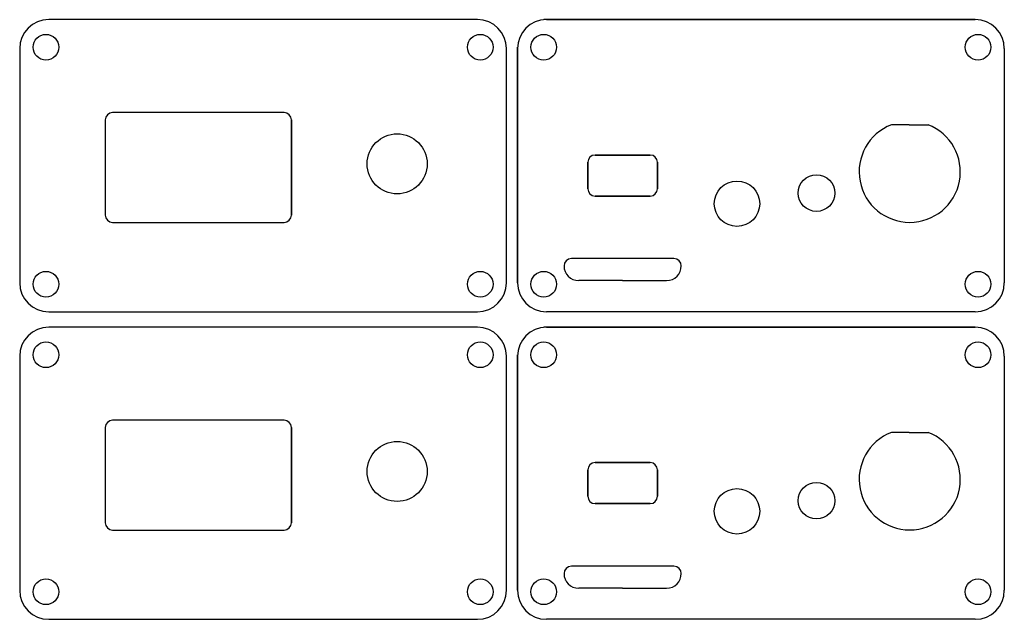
# Model space of a CAD drawing. Extents: x 0 to 134, y -42 to 40.
import ezdxf

# ---------------------------------------------------------------- set-up
doc = ezdxf.new("R2010")
doc.units = 0
doc.header["$MEASUREMENT"] = 0

msp = doc.modelspace()

# ---------------------------------------------------------------- linework, layer by layer
for p, q in [((62.46, 39.88), (3.96, 39.88)), ((62.46, 39.88), (3.96, 39.88)), ((101.13, 39.88), (71.5, 39.88)), ((130.38, 39.88), (71.88, 39.88)), ((130.38, 39.88), (71.88, 39.88)), ((71.88, 39.88), (130.38, 39.88)), ((0, 35.92), (0, 3.96)), ((0, 35.92), (0, 3.96)), ((66.42, 3.96), (66.42, 35.92)), ((67.92, 19.94), (67.92, 36.12)), ((67.92, 35.92), (67.92, 3.96)), ((67.92, 3.96), (67.92, 35.92)), ((67.92, 35.92), (67.92, 3.96)), ((134.34, 35.92), (134.34, 3.96)), ((36.08, 27.19), (12.68, 27.19)), ((11.68, 26.19), (11.68, 13.19)), ((37.08, 13.19), (37.08, 26.19)), ((37.08, 26.19), (37.08, 13.19)), ((121.36, 25.53), (118.94, 25.53)), ((121.36, 25.53), (123.95, 25.53)), ((77.52, 20.4), (77.52, 16.8)), ((77.52, 16.8), (77.52, 20.4)), ((78.52, 21.4), (86.02, 21.4)), ((86.02, 21.4), (78.52, 21.4)), ((87.02, 20.4), (87.02, 16.8)), ((87.02, 16.8), (87.02, 20.4)), ((86.02, 15.8), (78.52, 15.8)), ((78.52, 15.8), (86.02, 15.8)), ((78.52, 15.8), (86.02, 15.8)), ((78.52, 15.8), (82.27, 15.8)), ((12.68, 12.19), (36.08, 12.19)), ((89.27, 7.25), (75.27, 7.25)), ((74.27, 6.25), (74.27, 6.25)), ((74.27, 6.25), (74.27, 6.25)), ((90.27, 6.25), (90.27, 6.25)), ((74.27, 5.25), (74.27, 5.25)), ((82.27, 4.25), (76.27, 4.25)), ((82.27, 4.25), (88.27, 4.25)), ((3.96, 0), (62.46, 0)), ((3.96, 0), (62.46, 0)), ((130.38, 0), (71.88, 0)), ((62.46, -2.12), (3.96, -2.12)), ((62.46, -2.12), (3.96, -2.12)), ((101.13, -2.12), (71.5, -2.12)), ((130.38, -2.12), (71.88, -2.12)), ((130.38, -2.12), (71.88, -2.12)), ((71.88, -2.12), (130.38, -2.12)), ((0, -6.08), (0, -38.04)), ((0, -6.08), (0, -38.04)), ((66.42, -38.04), (66.42, -6.08)), ((67.92, -22.06), (67.92, -5.88)), ((67.92, -6.08), (67.92, -38.04)), ((67.92, -38.04), (67.92, -6.08)), ((67.92, -6.08), (67.92, -38.04)), ((134.34, -6.08), (134.34, -38.04)), ((11.68, -15.81), (11.68, -28.81)), ((36.08, -14.81), (12.68, -14.81)), ((37.08, -28.81), (37.08, -15.81)), ((37.08, -15.81), (37.08, -28.81)), ((121.36, -16.47), (118.94, -16.47)), ((121.36, -16.47), (123.95, -16.47)), ((78.52, -20.6), (86.02, -20.6)), ((86.02, -20.6), (78.52, -20.6)), ((77.52, -21.6), (77.52, -25.2)), ((77.52, -25.2), (77.52, -21.6)), ((87.02, -21.6), (87.02, -25.2)), ((87.02, -25.2), (87.02, -21.6)), ((86.02, -26.2), (78.52, -26.2)), ((78.52, -26.2), (86.02, -26.2)), ((78.52, -26.2), (86.02, -26.2)), ((78.52, -26.2), (82.27, -26.2)), ((12.68, -29.81), (36.08, -29.81)), ((89.27, -34.75), (75.27, -34.75)), ((74.27, -35.75), (74.27, -35.75)), ((74.27, -35.75), (74.27, -35.75)), ((90.27, -35.75), (90.27, -35.75)), ((74.27, -36.75), (74.27, -36.75)), ((82.27, -37.75), (76.27, -37.75)), ((82.27, -37.75), (88.27, -37.75)), ((3.96, -42), (62.46, -42)), ((3.96, -42), (62.46, -42)), ((130.38, -42), (71.88, -42))]:
    msp.add_line(p, q)
for centre, radius in [((3.58, 36.12), 1.75), ((62.84, 36.12), 1.75), ((71.5, 36.12), 1.75), ((130.76, 36.12), 1.75), ((51.5, 20.19), 4.1), ((97.87, 14.75), 3.1), ((108.72, 16.2), 2.5), ((3.58, 3.76), 1.75), ((62.84, 3.76), 1.75), ((71.5, 3.76), 1.75), ((130.76, 3.76), 1.75), ((3.58, -5.88), 1.75), ((62.84, -5.88), 1.75), ((71.5, -5.88), 1.75), ((130.76, -5.88), 1.75), ((51.5, -21.81), 4.1), ((97.87, -27.25), 3.1), ((108.72, -25.8), 2.5), ((3.58, -38.24), 1.75), ((62.84, -38.24), 1.75), ((71.5, -38.24), 1.75), ((130.76, -38.24), 1.75)]:
    msp.add_circle(centre, radius)
for centre, radius, start, end in [((3.96, 35.92), 3.96, 90, 180), ((3.96, 35.92), 3.96, 90, 180), ((62.46, 35.92), 3.96, 0, 90), ((71.88, 35.92), 3.96, 90, 180), ((71.88, 35.92), 3.96, 90, 180), ((130.38, 35.92), 3.96, 0, 90), ((12.68, 26.19), 1, 90, 180), ((36.08, 26.19), 1, 360, 90), ((121.44, 19.1), 6.9, 111.278, 68.722), ((78.52, 20.4), 1, 90, 180), ((78.52, 20.4), 1, 90, 180), ((86.02, 20.4), 1, 0, 90), ((86.02, 20.4), 1, 0, 90), ((78.52, 16.8), 1, 180, 270), ((78.52, 16.8), 1, 180, 270), ((86.02, 16.8), 1, 270, 0), ((86.02, 16.8), 1, 270, 0), ((12.68, 13.19), 1, 180, 270), ((36.08, 13.19), 1, 270, 0), ((75.27, 6.25), 1, 90, 180), ((89.27, 6.25), 1, 0, 90), ((76.27, 6.25), 2, 180, 270), ((88.27, 6.25), 2, 270, 0), ((3.96, 3.96), 3.96, 180, 270), ((3.96, 3.96), 3.96, 180, 270), ((62.46, 3.96), 3.96, 270, 0), ((71.88, 3.96), 3.96, 180, 270), ((71.88, 3.96), 3.96, 180, 270), ((130.38, 3.96), 3.96, 270, 0), ((3.96, -6.08), 3.96, 90, 180), ((3.96, -6.08), 3.96, 90, 180), ((62.46, -6.08), 3.96, 0, 90), ((71.88, -6.08), 3.96, 90, 180), ((71.88, -6.08), 3.96, 90, 180), ((130.38, -6.08), 3.96, 0, 90), ((12.68, -15.81), 1, 90, 180), ((36.08, -15.81), 1, 360, 90), ((121.44, -22.9), 6.9, 111.278, 68.722), ((78.52, -21.6), 1, 90, 180), ((78.52, -21.6), 1, 90, 180), ((86.02, -21.6), 1, 0, 90), ((86.02, -21.6), 1, 0, 90), ((78.52, -25.2), 1, 180, 270), ((78.52, -25.2), 1, 180, 270), ((86.02, -25.2), 1, 270, 0), ((86.02, -25.2), 1, 270, 0), ((12.68, -28.81), 1, 180, 270), ((36.08, -28.81), 1, 270, 0), ((75.27, -35.75), 1, 90, 180), ((89.27, -35.75), 1, 0, 90), ((76.27, -35.75), 2, 180, 270), ((88.27, -35.75), 2, 270, 0), ((3.96, -38.04), 3.96, 180, 270), ((3.96, -38.04), 3.96, 180, 270), ((62.46, -38.04), 3.96, 270, 0), ((71.88, -38.04), 3.96, 180, 270), ((71.88, -38.04), 3.96, 180, 270), ((130.38, -38.04), 3.96, 270, 0)]:
    msp.add_arc(centre, radius, start, end)

doc.saveas('drawing.dxf')
